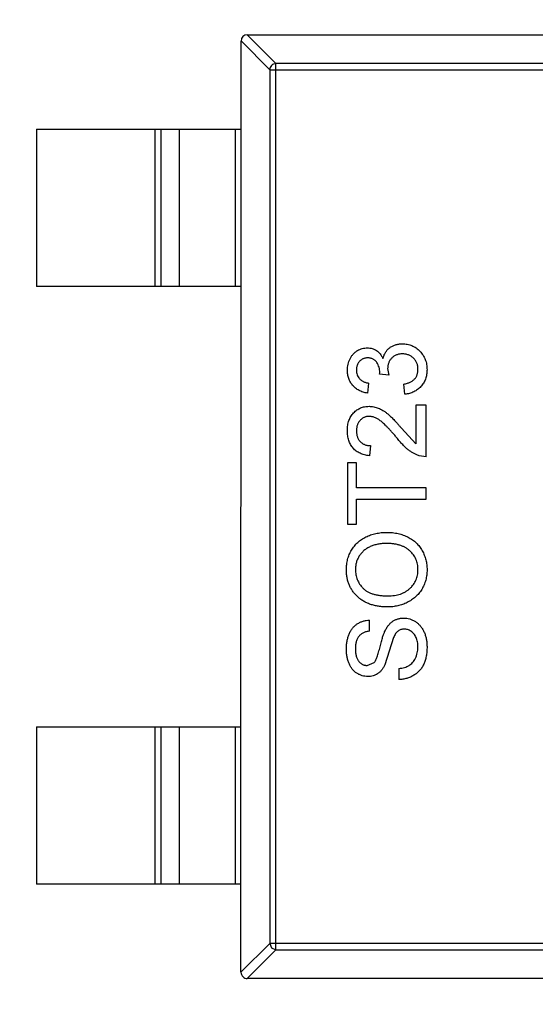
# Model space of a CAD drawing. Header units: inches. Extents: x -109 to 120, y -78 to 24.
# Tile 46 of 113: x 94.12 to 95.76, y -32.27 to -29.14. Entities that reach past the tile are written whole.
import ezdxf

# ---------------------------------------------------------------- set-up
doc = ezdxf.new("R2010")
doc.units = ezdxf.units.IN
doc.header["$LTSCALE"] = 1.21
doc.header["$MEASUREMENT"] = 0
doc.header["$PDMODE"] = 3
doc.header["$PDSIZE"] = 0.3125
doc.layers.get('0').update_dxf_attribs({"linetype": 'CONTINUOUS'})
doc.layers.get('Defpoints').update_dxf_attribs({"linetype": 'CONTINUOUS'})
doc.layers.add('DIM', color=3, linetype='CONTINUOUS')
doc.layers.add('X2_94A2_X0__-__X2_7F0E5149_X0_', color=7, linetype='CONTINUOUS')
doc.styles.get("Standard").update_dxf_attribs({"font": 'txt', "width": 0.8})
doc.dimstyles.get("Standard").update_dxf_attribs({"dimtxt": 0.15625, "dimasz": 0.1875, "dimexe": 0.125, "dimexo": 0.0625, "dimgap": 0.09, "dimtad": 0, "dimtih": 1, "dimtoh": 1, "dimzin": 4, "dimdsep": 46, "dimtxsty": 'Standard', "dimblk": '_FILLED', "dimblk1": '_FILLED', "dimblk2": '_FILLED', "dimcen": 0.09, "dimazin": 1, "dimtp": 0.01, "dimtm": 0.01, "dimtfac": 1, "dimtofl": 0, "dimtmove": 0, "dimatfit": 3, "dimldrblk": '_FILLED', "dimfxl": 1, "dimtolj": 1, "dimtzin": 4, "dimarcsym": 0})

# ---------------------------------------------------------------- blocks, each defined once
blk = doc.blocks.new('_FILLED')
at = {"color": 0, "linetype": 'ByBlock'}
blk.add_solid([(0, 0), (-1, 0.1667), (-1, -0.1667)], dxfattribs=at)
blk = doc.blocks.new('*D50')
at = {"layer": 'Defpoints', "color": 0}
for p in [(114.8013, -26.4329), (114.8013, -26.4329), (92.1917, -53.9182)]:
    blk.add_point(p, dxfattribs=at)
at = {"layer": 'DIM', "color": 0, "lineweight": -2}
for p, q in [((114.8638, -26.4329), (114.9263, -26.4329)), ((114.8013, -27.9329), (114.8013, -37.6856)), ((114.8013, -52.4182), (114.8013, -42.6656)), ((92.2542, -53.9182), (114.9263, -53.9182))]:
    blk.add_line(p, q, dxfattribs=at)
at = {"layer": 'DIM', "color": 0, "lineweight": -2, "xscale": 1.5, "yscale": 1.5, "zscale": 1.5}
for p, rotation in [((114.8013, -26.4329), 90), ((114.8013, -53.9182), 270)]:
    blk.add_blockref('_FILLED', p, dxfattribs=dict(at, rotation=rotation))
at = {"layer": 'DIM', "color": 0, "insert": (114.8013, -40.1756), "char_height": 1.5, "attachment_point": 5, "rotation": 90}
blk.add_mtext('\\A1;27.49', dxfattribs=at)
blk = doc.blocks.new('*D51')
at = {"layer": 'Defpoints', "color": 0}
for p in [(119.4842, -26.4329), (120.1192, -26.4329), (92.1917, -58.2449)]:
    blk.add_point(p, dxfattribs=at)
at = {"layer": 'DIM', "color": 0, "lineweight": -2}
for p, q in [((120.0567, -26.4329), (119.3592, -26.4329)), ((119.4842, -27.9329), (119.4842, -40.6489)), ((119.4842, -56.7449), (119.4842, -44.0289)), ((92.2542, -58.2449), (119.6092, -58.2449))]:
    blk.add_line(p, q, dxfattribs=at)
at = {"layer": 'DIM', "color": 0, "lineweight": -2, "xscale": 1.5, "yscale": 1.5, "zscale": 1.5}
for p, rotation in [((119.4842, -26.4329), 90), ((119.4842, -58.2449), 270)]:
    blk.add_blockref('_FILLED', p, dxfattribs=dict(at, rotation=rotation))
at = {"layer": 'DIM', "color": 0, "insert": (119.3342, -42.3389), "char_height": 1.5, "attachment_point": 5, "rotation": 90}
blk.add_mtext('\\A1;31.8', dxfattribs=at)

msp = doc.modelspace()

# ---------------------------------------------------------------- linework, layer by layer
at = {"layer": 'X2_94A2_X0__-__X2_7F0E5149_X0_', "color": 6, "linetype": 'Continuous'}
for p, q in [((94.848, -29.1854), (94.9394, -29.2769)), ((94.8483, -29.1854), (96.5083, -29.1855)), ((94.8281, -32.1654), (94.8283, -29.2054)), ((94.9197, -29.2966), (94.8283, -29.2051)), ((94.9392, -32.094), (94.9394, -29.2769)), ((96.4172, -29.277), (94.9394, -29.2769)), ((94.9197, -29.2966), (94.9195, -32.0743)), ((94.9197, -29.2966), (96.4369, -29.2967)), ((94.1783, -29.4854), (94.1782, -29.9854)), ((94.1783, -29.4854), (94.8283, -29.4854)), ((94.5544, -29.4854), (94.5544, -29.9854)), ((94.5742, -29.9854), (94.5742, -29.4854)), ((94.6322, -29.4854), (94.6322, -29.9854)), ((94.8104, -29.9854), (94.8105, -29.4854)), ((94.8282, -29.9854), (94.1782, -29.9854)), ((95.269, -30.2642), (95.2693, -30.2596)), ((95.2978, -30.2675), (95.269, -30.2642)), ((95.2944, -30.2467), (95.2978, -30.2675)), ((95.2337, -30.2928), (95.2305, -30.3249)), ((95.3491, -30.3281), (95.3459, -30.296)), ((95.4164, -30.3633), (95.3843, -30.3633)), ((95.3843, -30.3633), (95.3843, -30.4856)), ((95.4164, -30.5268), (95.4164, -30.3633)), ((95.338, -30.4359), (95.3843, -30.4856)), ((95.2401, -30.4915), (95.2369, -30.5236)), ((95.1952, -30.546), (95.1664, -30.546)), ((95.1664, -30.546), (95.1664, -30.7415)), ((95.1952, -30.6261), (95.1952, -30.546)), ((95.4164, -30.5268), (95.3941, -30.5234)), ((95.4164, -30.6261), (95.1952, -30.6261)), ((95.4164, -30.6614), (95.4164, -30.6261)), ((95.1952, -30.6614), (95.4164, -30.6614)), ((95.1952, -30.7415), (95.1952, -30.6614)), ((95.1664, -30.7415), (95.1952, -30.7415)), ((95.2368, -31.0813), (95.2369, -31.046)), ((95.3133, -31.1015), (95.2856, -31.1886)), ((95.2293, -31.1902), (95.2514, -31.1813)), ((95.3298, -31.1999), (95.3298, -31.2351)), ((94.1781, -31.3854), (94.8281, -31.3854)), ((94.1781, -31.3854), (94.1781, -31.8854)), ((94.5543, -31.3854), (94.5543, -31.8854)), ((94.5741, -31.8854), (94.5741, -31.3854)), ((94.6321, -31.3854), (94.6321, -31.8854)), ((94.8103, -31.8854), (94.8104, -31.3854)), ((94.8281, -31.8854), (94.1781, -31.8854)), ((94.8281, -32.1657), (94.9195, -32.0743)), ((96.4367, -32.0744), (94.9195, -32.0743)), ((94.9195, -32.0743), (94.9255, -32.088)), ((94.9392, -32.094), (94.8478, -32.1854)), ((94.9255, -32.088), (94.9392, -32.094)), ((94.9392, -32.094), (96.417, -32.0941)), ((96.5081, -32.1855), (94.8481, -32.1854))]:
    msp.add_line(p, q, dxfattribs=at)
for centre, start, end in [((94.8483, -29.2054), 89.9964, 179.9964), ((94.8481, -32.1654), 179.9964, 269.9964)]:
    msp.add_arc(centre, 0.02, start, end, dxfattribs=at)
for points, knots in [([(94.9394, -29.2769), (94.9369, -29.2769), (94.9318, -29.2781), (94.9253, -29.2825), (94.9209, -29.2889), (94.9198, -29.294), (94.9197, -29.2966)], [0, 0, 0, 0, 0.249032, 0.5, 0.750968, 1, 1, 1, 1]), ([(95.2795, -30.2147), (95.28, -30.2129), (95.2809, -30.2094), (95.2827, -30.2044), (95.2849, -30.1996), (95.2873, -30.1951), (95.2902, -30.191), (95.2933, -30.1871), (95.2969, -30.1835), (95.3008, -30.1803), (95.3049, -30.1773), (95.3094, -30.1748), (95.314, -30.1726), (95.319, -30.1708), (95.3242, -30.1695), (95.3296, -30.1685), (95.3353, -30.1679), (95.3392, -30.1678), (95.3412, -30.1678)], [0, 0, 0, 0, 0.065828, 0.128938, 0.190858, 0.251186, 0.310974, 0.37005, 0.429672, 0.489507, 0.549975, 0.610075, 0.670915, 0.732909, 0.796711, 0.861825, 0.929892, 1, 1, 1, 1]), ([(95.3412, -30.1678), (95.3439, -30.1679), (95.3492, -30.168), (95.3569, -30.1691), (95.3644, -30.171), (95.3715, -30.1736), (95.3784, -30.1768), (95.3849, -30.1809), (95.3911, -30.1857), (95.3969, -30.1911), (95.4022, -30.1971), (95.4069, -30.2035), (95.4108, -30.2104), (95.414, -30.2176), (95.4165, -30.2252), (95.4183, -30.2332), (95.4194, -30.2416), (95.4195, -30.2474), (95.4196, -30.2503)], [0, 0, 0, 0, 0.063503, 0.124805, 0.18492, 0.244376, 0.303775, 0.364133, 0.425376, 0.488388, 0.551743, 0.61386, 0.67564, 0.737737, 0.800417, 0.864658, 0.930985, 1, 1, 1, 1]), ([(95.1664, -30.2517), (95.1665, -30.2485), (95.1667, -30.2421), (95.1684, -30.2326), (95.1711, -30.2236), (95.1748, -30.2151), (95.1794, -30.2072), (95.1849, -30.2002), (95.1912, -30.1942), (95.1983, -30.1894), (95.2058, -30.1855), (95.2136, -30.1826), (95.2217, -30.1809), (95.2272, -30.1807), (95.2299, -30.1806)], [0, 0, 0, 0, 0.092054, 0.181008, 0.26913, 0.357137, 0.443549, 0.526433, 0.607453, 0.688385, 0.767854, 0.845531, 0.922529, 1, 1, 1, 1]), ([(95.2299, -30.1806), (95.2325, -30.1807), (95.2377, -30.1809), (95.2452, -30.1826), (95.2523, -30.1854), (95.259, -30.1891), (95.2652, -30.1939), (95.2707, -30.1999), (95.2756, -30.2068), (95.2782, -30.2121), (95.2795, -30.2147)], [0, 0, 0, 0, 0.121951, 0.240787, 0.35855, 0.479066, 0.601519, 0.727551, 0.859932, 1, 1, 1, 1]), ([(95.3409, -30.1999), (95.3393, -30.1999), (95.336, -30.2), (95.3313, -30.2006), (95.3268, -30.2016), (95.3225, -30.2031), (95.3184, -30.205), (95.3145, -30.2072), (95.3109, -30.2099), (95.3075, -30.213), (95.3044, -30.2164), (95.3018, -30.2201), (95.2995, -30.224), (95.2976, -30.2281), (95.2962, -30.2324), (95.2951, -30.237), (95.2945, -30.2418), (95.2944, -30.2451), (95.2944, -30.2467)], [0, 0, 0, 0, 0.067051, 0.13118, 0.193722, 0.254499, 0.314763, 0.375117, 0.436023, 0.498297, 0.560571, 0.621619, 0.681973, 0.742853, 0.804272, 0.867473, 0.932273, 1, 1, 1, 1]), ([(95.3907, -30.2491), (95.3907, -30.2473), (95.3907, -30.2438), (95.3899, -30.2386), (95.3889, -30.2336), (95.3872, -30.229), (95.3852, -30.2247), (95.3827, -30.2206), (95.3798, -30.2168), (95.3765, -30.2133), (95.3728, -30.2101), (95.3689, -30.2074), (95.3647, -30.2051), (95.3604, -30.2031), (95.3558, -30.2017), (95.3511, -30.2006), (95.3461, -30.2), (95.3427, -30.1999), (95.3409, -30.1999)], [0, 0, 0, 0, 0.069461, 0.135658, 0.19962, 0.261651, 0.322053, 0.38234, 0.443223, 0.50493, 0.56682, 0.6276, 0.687476, 0.747351, 0.808174, 0.870133, 0.933721, 1, 1, 1, 1]), ([(95.231, -30.2127), (95.2297, -30.2127), (95.2272, -30.2127), (95.2236, -30.2133), (95.2201, -30.2141), (95.2168, -30.2153), (95.2137, -30.2168), (95.2108, -30.2187), (95.2079, -30.2208), (95.2054, -30.2233), (95.2029, -30.226), (95.2009, -30.229), (95.1991, -30.2321), (95.1977, -30.2355), (95.1966, -30.239), (95.1958, -30.2428), (95.1953, -30.2467), (95.1953, -30.2494), (95.1952, -30.2507)], [0, 0, 0, 0, 0.065093, 0.127304, 0.188122, 0.247131, 0.306077, 0.365678, 0.426103, 0.487841, 0.550317, 0.611805, 0.672737, 0.734883, 0.79768, 0.862475, 0.929775, 1, 1, 1, 1]), ([(95.2693, -30.2596), (95.2692, -30.2566), (95.269, -30.2508), (95.2671, -30.2424), (95.2642, -30.2344), (95.2608, -30.2282), (95.2576, -30.2237), (95.2546, -30.2208), (95.2515, -30.2182), (95.248, -30.2162), (95.2442, -30.2145), (95.2401, -30.2135), (95.2356, -30.2128), (95.2326, -30.2127), (95.231, -30.2127)], [0, 0, 0, 0, 0.129789, 0.254605, 0.378435, 0.50292, 0.565018, 0.624848, 0.683448, 0.742765, 0.802757, 0.86522, 0.930779, 1, 1, 1, 1]), ([(95.2305, -30.3249), (95.228, -30.3244), (95.2231, -30.3234), (95.2161, -30.3214), (95.2095, -30.3189), (95.2034, -30.316), (95.1977, -30.3127), (95.1924, -30.3089), (95.1875, -30.3047), (95.1831, -30.3001), (95.1791, -30.2951), (95.1757, -30.2898), (95.1728, -30.2841), (95.1705, -30.2782), (95.1686, -30.272), (95.1674, -30.2655), (95.1665, -30.2587), (95.1664, -30.2541), (95.1664, -30.2517)], [0, 0, 0, 0, 0.071036, 0.139343, 0.204958, 0.268332, 0.330129, 0.390664, 0.450861, 0.510587, 0.570374, 0.629455, 0.687994, 0.747581, 0.807839, 0.870034, 0.93381, 1, 1, 1, 1]), ([(95.1952, -30.2507), (95.1953, -30.2534), (95.1955, -30.2586), (95.1974, -30.266), (95.2004, -30.2727), (95.204, -30.2777), (95.2074, -30.2812), (95.2102, -30.2837), (95.2134, -30.2858), (95.2169, -30.2877), (95.2207, -30.2894), (95.2247, -30.2908), (95.2291, -30.292), (95.2321, -30.2925), (95.2337, -30.2928)], [0, 0, 0, 0, 0.127797, 0.246795, 0.362284, 0.477652, 0.536237, 0.59559, 0.656344, 0.719085, 0.784349, 0.852876, 0.924551, 1, 1, 1, 1]), ([(95.3459, -30.296), (95.3478, -30.2956), (95.3515, -30.2948), (95.3569, -30.2932), (95.3618, -30.2915), (95.3663, -30.2894), (95.3704, -30.2874), (95.3741, -30.285), (95.3774, -30.2824), (95.3803, -30.2797), (95.3827, -30.2767), (95.3849, -30.2735), (95.3867, -30.27), (95.3882, -30.2663), (95.3893, -30.2623), (95.3902, -30.2582), (95.3907, -30.2537), (95.3907, -30.2507), (95.3907, -30.2491)], [0, 0, 0, 0, 0.082566, 0.15976, 0.233155, 0.301356, 0.365752, 0.426437, 0.484185, 0.539549, 0.593156, 0.647048, 0.701446, 0.757, 0.81384, 0.873058, 0.934963, 1, 1, 1, 1]), ([(95.4196, -30.2503), (95.4195, -30.2529), (95.4194, -30.2581), (95.4184, -30.2657), (95.417, -30.2729), (95.4148, -30.2798), (95.4121, -30.2863), (95.4086, -30.2925), (95.4046, -30.2984), (95.4, -30.3039), (95.395, -30.3089), (95.3895, -30.3134), (95.3836, -30.3172), (95.3774, -30.3206), (95.3709, -30.3234), (95.3639, -30.3255), (95.3566, -30.3272), (95.3516, -30.3278), (95.3491, -30.3281)], [0, 0, 0, 0, 0.067794, 0.133464, 0.196934, 0.258481, 0.319787, 0.380431, 0.44099, 0.502867, 0.564806, 0.625526, 0.685604, 0.746041, 0.807347, 0.869717, 0.93379, 1, 1, 1, 1]), ([(95.1664, -30.4434), (95.1664, -30.4406), (95.1665, -30.4349), (95.1675, -30.4267), (95.169, -30.419), (95.1712, -30.4117), (95.174, -30.4048), (95.1774, -30.3985), (95.1815, -30.3926), (95.1861, -30.3872), (95.1912, -30.3824), (95.1966, -30.3781), (95.2024, -30.3746), (95.2084, -30.3715), (95.2147, -30.3693), (95.2213, -30.3677), (95.2283, -30.3667), (95.233, -30.3666), (95.2354, -30.3665)], [0, 0, 0, 0, 0.074712, 0.145539, 0.213339, 0.278615, 0.342094, 0.40389, 0.465063, 0.526577, 0.587328, 0.64638, 0.704345, 0.761672, 0.819418, 0.878039, 0.937796, 1, 1, 1, 1]), ([(95.2354, -30.3665), (95.2379, -30.3666), (95.2428, -30.3667), (95.2502, -30.3678), (95.2575, -30.3697), (95.2649, -30.3721), (95.2722, -30.3754), (95.2798, -30.3796), (95.2874, -30.3849), (95.294, -30.3899), (95.2994, -30.3946), (95.3039, -30.3987), (95.3087, -30.4035), (95.3139, -30.4088), (95.3194, -30.4148), (95.3254, -30.4213), (95.3315, -30.4284), (95.3358, -30.4333), (95.338, -30.4359)], [0, 0, 0, 0, 0.057945, 0.116018, 0.174826, 0.234683, 0.296827, 0.364061, 0.436192, 0.51426, 0.556976, 0.604856, 0.657675, 0.715751, 0.77884, 0.847501, 0.921228, 1, 1, 1, 1]), ([(95.2357, -30.3986), (95.2343, -30.3986), (95.2315, -30.3987), (95.2275, -30.3993), (95.2236, -30.4002), (95.2199, -30.4017), (95.2164, -30.4034), (95.2131, -30.4056), (95.2099, -30.4082), (95.2069, -30.4112), (95.2041, -30.4144), (95.2018, -30.418), (95.1997, -30.4217), (95.198, -30.4257), (95.1968, -30.43), (95.1959, -30.4345), (95.1953, -30.4393), (95.1953, -30.4425), (95.1952, -30.4441)], [0, 0, 0, 0, 0.061762, 0.121174, 0.179421, 0.236843, 0.294322, 0.353191, 0.412721, 0.474522, 0.537057, 0.599591, 0.662367, 0.725246, 0.790316, 0.857724, 0.927232, 1, 1, 1, 1]), ([(95.3229, -30.4658), (95.3202, -30.4626), (95.315, -30.4564), (95.3072, -30.4476), (95.3, -30.4396), (95.2933, -30.4325), (95.287, -30.4263), (95.2813, -30.4208), (95.276, -30.4161), (95.2711, -30.4122), (95.2665, -30.4089), (95.262, -30.4062), (95.2575, -30.4039), (95.2531, -30.4019), (95.2487, -30.4004), (95.2443, -30.3994), (95.24, -30.3987), (95.2371, -30.3986), (95.2357, -30.3986)], [0, 0, 0, 0, 0.11141, 0.214526, 0.309417, 0.396087, 0.474284, 0.544374, 0.60642, 0.660582, 0.709794, 0.756451, 0.800767, 0.843168, 0.884295, 0.923885, 0.962359, 1, 1, 1, 1]), ([(95.2369, -30.5236), (95.2341, -30.5232), (95.2287, -30.5226), (95.2208, -30.521), (95.2135, -30.5188), (95.2066, -30.5161), (95.2003, -30.5128), (95.1944, -30.509), (95.1891, -30.5045), (95.1843, -30.4996), (95.1801, -30.4941), (95.1764, -30.4882), (95.1733, -30.4818), (95.1707, -30.475), (95.1688, -30.4677), (95.1674, -30.46), (95.1666, -30.4519), (95.1664, -30.4463), (95.1664, -30.4434)], [0, 0, 0, 0, 0.070675, 0.137493, 0.201473, 0.262869, 0.32255, 0.380737, 0.43822, 0.495487, 0.553484, 0.611346, 0.670644, 0.731587, 0.794183, 0.859445, 0.928208, 1, 1, 1, 1]), ([(95.1952, -30.4441), (95.1953, -30.4459), (95.1953, -30.4493), (95.1959, -30.4543), (95.1968, -30.459), (95.1981, -30.4634), (95.1998, -30.4676), (95.2019, -30.4715), (95.2043, -30.4752), (95.2071, -30.4785), (95.2102, -30.4816), (95.2136, -30.4842), (95.2173, -30.4864), (95.2213, -30.4883), (95.2256, -30.4897), (95.2302, -30.4908), (95.2351, -30.4913), (95.2384, -30.4915), (95.2401, -30.4915)], [0, 0, 0, 0, 0.070696, 0.138358, 0.20337, 0.2657, 0.327256, 0.386512, 0.445858, 0.505173, 0.56378, 0.622343, 0.680824, 0.739795, 0.800801, 0.864239, 0.930631, 1, 1, 1, 1]), ([(95.3941, -30.5234), (95.3912, -30.5224), (95.3852, -30.5202), (95.3766, -30.5158), (95.3681, -30.5107), (95.3611, -30.5057), (95.3556, -30.5011), (95.3512, -30.4972), (95.3468, -30.493), (95.3422, -30.4883), (95.3375, -30.4833), (95.3327, -30.4778), (95.3278, -30.472), (95.3245, -30.4679), (95.3229, -30.4658)], [0, 0, 0, 0, 0.100388, 0.204407, 0.310686, 0.422157, 0.480685, 0.543238, 0.6095, 0.679555, 0.753841, 0.831641, 0.913813, 1, 1, 1, 1]), ([(95.1631, -30.8856), (95.1632, -30.8828), (95.1633, -30.8772), (95.164, -30.8689), (95.1654, -30.8608), (95.1671, -30.853), (95.1695, -30.8453), (95.1722, -30.8378), (95.1757, -30.8306), (95.1795, -30.8237), (95.1838, -30.817), (95.1885, -30.8107), (95.1936, -30.8048), (95.1991, -30.7993), (95.2051, -30.7943), (95.2114, -30.7896), (95.2182, -30.7853), (95.2253, -30.7815), (95.2327, -30.7781), (95.2404, -30.7752), (95.2484, -30.7727), (95.2566, -30.7707), (95.265, -30.7692), (95.2737, -30.768), (95.2827, -30.7673), (95.2887, -30.7672), (95.2918, -30.7672)], [0, 0, 0, 0, 0.043099, 0.085587, 0.126908, 0.167967, 0.20845, 0.249025, 0.289281, 0.33001, 0.370598, 0.410466, 0.450033, 0.489688, 0.529116, 0.569037, 0.609703, 0.650759, 0.692509, 0.734219, 0.776707, 0.819552, 0.863351, 0.907839, 0.953334, 1, 1, 1, 1]), ([(95.2918, -30.7672), (95.2949, -30.7672), (95.301, -30.7673), (95.3101, -30.768), (95.3189, -30.7692), (95.3274, -30.7709), (95.3358, -30.773), (95.3439, -30.7756), (95.3517, -30.7788), (95.3592, -30.7823), (95.3664, -30.7863), (95.3732, -30.7907), (95.3795, -30.7955), (95.3854, -30.8007), (95.3908, -30.8063), (95.3958, -30.8123), (95.4003, -30.8187), (95.4044, -30.8255), (95.4079, -30.8326), (95.411, -30.8398), (95.4137, -30.8471), (95.4158, -30.8546), (95.4175, -30.8622), (95.4187, -30.8699), (95.4194, -30.8778), (95.4195, -30.8831), (95.4196, -30.8858)], [0, 0, 0, 0, 0.04756, 0.093962, 0.139112, 0.183626, 0.227457, 0.270703, 0.313611, 0.35626, 0.398366, 0.439557, 0.480045, 0.519888, 0.559658, 0.599421, 0.639208, 0.679668, 0.72002, 0.759859, 0.79956, 0.839199, 0.878956, 0.918794, 0.959083, 1, 1, 1, 1]), ([(95.2915, -30.8024), (95.289, -30.8024), (95.2842, -30.8025), (95.277, -30.803), (95.2701, -30.8038), (95.2634, -30.8048), (95.257, -30.8063), (95.2508, -30.808), (95.2448, -30.8101), (95.2391, -30.8124), (95.2336, -30.815), (95.2285, -30.818), (95.2237, -30.8213), (95.2191, -30.8248), (95.215, -30.8287), (95.2111, -30.8328), (95.2075, -30.8372), (95.2043, -30.8419), (95.2014, -30.8468), (95.1989, -30.8519), (95.1967, -30.8571), (95.195, -30.8625), (95.1937, -30.868), (95.1927, -30.8736), (95.1921, -30.8795), (95.192, -30.8834), (95.192, -30.8854)], [0, 0, 0, 0, 0.050852, 0.099752, 0.147438, 0.194086, 0.239171, 0.28334, 0.326577, 0.368936, 0.410572, 0.451051, 0.490877, 0.530044, 0.568937, 0.607578, 0.64642, 0.685679, 0.724799, 0.763513, 0.802173, 0.84074, 0.879649, 0.919071, 0.959098, 1, 1, 1, 1]), ([(95.3907, -30.8859), (95.3906, -30.8829), (95.3905, -30.8771), (95.3893, -30.8686), (95.3872, -30.8604), (95.3844, -30.8527), (95.3807, -30.8454), (95.3763, -30.8384), (95.371, -30.8319), (95.3649, -30.8258), (95.3581, -30.8203), (95.3506, -30.8154), (95.3424, -30.8115), (95.3335, -30.8081), (95.324, -30.8056), (95.3137, -30.8037), (95.3028, -30.8026), (95.2953, -30.8025), (95.2915, -30.8024)], [0, 0, 0, 0, 0.061055, 0.119545, 0.176806, 0.232956, 0.288583, 0.344667, 0.401662, 0.46054, 0.520477, 0.581213, 0.643431, 0.707961, 0.775371, 0.846414, 0.921152, 1, 1, 1, 1]), ([(95.2946, -31.0043), (95.2896, -31.0043), (95.2799, -31.0041), (95.2656, -31.0025), (95.2523, -30.9999), (95.2397, -30.9963), (95.228, -30.9916), (95.2171, -30.986), (95.2071, -30.9791), (95.1979, -30.9714), (95.1898, -30.9628), (95.1826, -30.9536), (95.1766, -30.9437), (95.1716, -30.9333), (95.1678, -30.9222), (95.1652, -30.9105), (95.1634, -30.8983), (95.1632, -30.8899), (95.1631, -30.8856)], [0, 0, 0, 0, 0.075226, 0.146575, 0.2145, 0.27953, 0.342403, 0.403496, 0.463762, 0.523864, 0.583252, 0.641302, 0.698898, 0.756295, 0.814628, 0.874325, 0.935783, 1, 1, 1, 1]), ([(95.192, -30.8854), (95.192, -30.8882), (95.1922, -30.8938), (95.1934, -30.9019), (95.1952, -30.9098), (95.1978, -30.9174), (95.2011, -30.9246), (95.2053, -30.9315), (95.2101, -30.9382), (95.2157, -30.9446), (95.2221, -30.9505), (95.2296, -30.9555), (95.2381, -30.9597), (95.2476, -30.9632), (95.2581, -30.9659), (95.2695, -30.9677), (95.282, -30.9689), (95.2906, -30.969), (95.295, -30.9691)], [0, 0, 0, 0, 0.055943, 0.110382, 0.164048, 0.216759, 0.269601, 0.323009, 0.377581, 0.433449, 0.490922, 0.550625, 0.613117, 0.679861, 0.751358, 0.828261, 0.910795, 1, 1, 1, 1]), ([(95.4196, -30.8858), (95.4195, -30.8886), (95.4194, -30.8943), (95.4186, -30.9027), (95.4173, -30.9109), (95.4155, -30.9189), (95.413, -30.9266), (95.4101, -30.9341), (95.4067, -30.9414), (95.4028, -30.9484), (95.3984, -30.9551), (95.3935, -30.9613), (95.3883, -30.9672), (95.3827, -30.9726), (95.3768, -30.9777), (95.3704, -30.9823), (95.3636, -30.9865), (95.3565, -30.9902), (95.3492, -30.9936), (95.3417, -30.9964), (95.3341, -30.9989), (95.3264, -31.0009), (95.3186, -31.0024), (95.3107, -31.0035), (95.3027, -31.0043), (95.2974, -31.0043), (95.2946, -31.0043)], [0, 0, 0, 0, 0.044697, 0.088534, 0.131409, 0.173814, 0.215715, 0.257247, 0.298848, 0.340604, 0.382029, 0.42297, 0.463632, 0.504048, 0.544591, 0.584964, 0.626265, 0.667979, 0.709943, 0.751382, 0.792619, 0.833948, 0.875008, 0.916446, 0.957907, 1, 1, 1, 1]), ([(95.295, -30.9691), (95.2987, -30.969), (95.3057, -30.9689), (95.316, -30.9677), (95.3256, -30.9659), (95.3348, -30.9634), (95.3433, -30.96), (95.3512, -30.9559), (95.3585, -30.9511), (95.3652, -30.9455), (95.3712, -30.9395), (95.3764, -30.9329), (95.3808, -30.926), (95.3844, -30.9187), (95.3873, -30.9111), (95.3892, -30.903), (95.3905, -30.8946), (95.3906, -30.8888), (95.3907, -30.8859)], [0, 0, 0, 0, 0.075964, 0.148125, 0.217201, 0.2833, 0.347202, 0.4093, 0.470426, 0.531588, 0.591739, 0.650258, 0.707303, 0.764208, 0.821148, 0.879119, 0.938423, 1, 1, 1, 1]), ([(95.1631, -31.1387), (95.1632, -31.1343), (95.1634, -31.1256), (95.1651, -31.113), (95.1679, -31.1013), (95.1711, -31.0921), (95.1743, -31.0853), (95.1768, -31.0805), (95.1797, -31.076), (95.1828, -31.0718), (95.1862, -31.0679), (95.1899, -31.0643), (95.1938, -31.061), (95.1993, -31.0571), (95.2067, -31.0529), (95.2163, -31.0492), (95.2263, -31.0467), (95.2333, -31.0463), (95.2369, -31.046)], [0, 0, 0, 0, 0.100475, 0.195644, 0.286083, 0.372983, 0.415026, 0.456052, 0.495939, 0.535566, 0.574087, 0.612519, 0.651081, 0.689513, 0.766237, 0.84235, 0.919974, 1, 1, 1, 1]), ([(95.2849, -31.083), (95.2858, -31.0812), (95.2874, -31.0776), (95.2902, -31.0726), (95.293, -31.068), (95.2961, -31.0637), (95.2994, -31.0598), (95.3028, -31.0562), (95.3063, -31.053), (95.3101, -31.0502), (95.314, -31.0477), (95.3181, -31.0455), (95.3223, -31.0437), (95.3266, -31.0422), (95.3311, -31.0411), (95.3357, -31.0402), (95.3405, -31.0397), (95.3437, -31.0396), (95.3454, -31.0396)], [0, 0, 0, 0, 0.074931, 0.147078, 0.216364, 0.282503, 0.346688, 0.408836, 0.469262, 0.528432, 0.587001, 0.644416, 0.702189, 0.759767, 0.81849, 0.877633, 0.93802, 1, 1, 1, 1]), ([(95.3454, -31.0396), (95.3486, -31.0397), (95.3551, -31.04), (95.3647, -31.0422), (95.374, -31.0457), (95.3813, -31.0498), (95.3869, -31.0537), (95.391, -31.057), (95.3947, -31.0606), (95.3982, -31.0645), (95.4015, -31.0687), (95.4045, -31.0732), (95.4073, -31.078), (95.4108, -31.0848), (95.4143, -31.0939), (95.4173, -31.1055), (95.4192, -31.1177), (95.4194, -31.1261), (95.4195, -31.1304)], [0, 0, 0, 0, 0.074816, 0.148535, 0.223872, 0.301297, 0.340894, 0.38034, 0.420127, 0.45995, 0.500831, 0.541907, 0.584439, 0.62808, 0.717267, 0.80786, 0.901925, 1, 1, 1, 1]), ([(95.3471, -31.0749), (95.3453, -31.0749), (95.3417, -31.0751), (95.3366, -31.0762), (95.3319, -31.0782), (95.3274, -31.0809), (95.3233, -31.0846), (95.3196, -31.0892), (95.3162, -31.095), (95.3143, -31.0992), (95.3133, -31.1015)], [0, 0, 0, 0, 0.117768, 0.230176, 0.339843, 0.450625, 0.566943, 0.696021, 0.839438, 1, 1, 1, 1]), ([(95.3907, -31.132), (95.3906, -31.1291), (95.3905, -31.1236), (95.3893, -31.1156), (95.3876, -31.1081), (95.3849, -31.1013), (95.3818, -31.095), (95.3779, -31.0896), (95.3735, -31.0849), (95.3686, -31.0813), (95.3634, -31.0784), (95.358, -31.0763), (95.3526, -31.0751), (95.3489, -31.0749), (95.3471, -31.0749)], [0, 0, 0, 0, 0.105584, 0.205868, 0.300947, 0.393002, 0.480949, 0.562874, 0.641461, 0.717742, 0.791772, 0.862716, 0.931777, 1, 1, 1, 1]), ([(95.2368, -31.0813), (95.2351, -31.0815), (95.2316, -31.0819), (95.2265, -31.083), (95.2218, -31.0845), (95.2174, -31.0863), (95.2134, -31.0885), (95.2096, -31.091), (95.2063, -31.0939), (95.2033, -31.0972), (95.2006, -31.1008), (95.1983, -31.1048), (95.1963, -31.1093), (95.1947, -31.1141), (95.1935, -31.1193), (95.1926, -31.125), (95.1921, -31.131), (95.192, -31.1352), (95.192, -31.1373)], [0, 0, 0, 0, 0.067155, 0.131403, 0.192732, 0.251253, 0.307704, 0.362699, 0.417778, 0.472304, 0.527873, 0.58523, 0.645057, 0.707952, 0.774434, 0.84494, 0.920404, 1, 1, 1, 1]), ([(95.2514, -31.1813), (95.2521, -31.1804), (95.2537, -31.1785), (95.2559, -31.1749), (95.2581, -31.1705), (95.2603, -31.1652), (95.2625, -31.159), (95.2647, -31.1519), (95.267, -31.144), (95.2691, -31.1354), (95.2713, -31.1267), (95.2734, -31.1184), (95.2755, -31.1108), (95.2775, -31.1039), (95.2794, -31.0977), (95.2813, -31.0922), (95.2831, -31.0873), (95.2843, -31.0844), (95.2849, -31.083)], [0, 0, 0, 0, 0.032743, 0.07241, 0.119611, 0.174673, 0.237345, 0.308352, 0.38763, 0.474784, 0.563332, 0.645136, 0.720203, 0.789134, 0.851497, 0.907331, 0.956969, 1, 1, 1, 1]), ([(95.2316, -31.2255), (95.2285, -31.2254), (95.2223, -31.2251), (95.2133, -31.223), (95.2046, -31.2197), (95.1977, -31.2159), (95.1924, -31.2122), (95.1887, -31.2091), (95.1852, -31.2056), (95.1819, -31.2019), (95.179, -31.1978), (95.1762, -31.1935), (95.1738, -31.1889), (95.1707, -31.1823), (95.1677, -31.1735), (95.165, -31.1624), (95.1635, -31.1507), (95.1632, -31.1428), (95.1631, -31.1387)], [0, 0, 0, 0, 0.074995, 0.149165, 0.223664, 0.300412, 0.33957, 0.378921, 0.418096, 0.45823, 0.498427, 0.539708, 0.582216, 0.625824, 0.715481, 0.807384, 0.901634, 1, 1, 1, 1]), ([(95.192, -31.1373), (95.192, -31.1395), (95.192, -31.1438), (95.1926, -31.15), (95.1934, -31.1558), (95.1946, -31.1611), (95.1962, -31.1659), (95.198, -31.1703), (95.2003, -31.1742), (95.2028, -31.1776), (95.2057, -31.1806), (95.2086, -31.1831), (95.2117, -31.1854), (95.2149, -31.1871), (95.2183, -31.1886), (95.2219, -31.1895), (95.2255, -31.1901), (95.228, -31.1902), (95.2293, -31.1902)], [0, 0, 0, 0, 0.091511, 0.177143, 0.257108, 0.331198, 0.400592, 0.465625, 0.526973, 0.585443, 0.641399, 0.695044, 0.746782, 0.796959, 0.847545, 0.897439, 0.947649, 1, 1, 1, 1]), ([(95.4195, -31.1304), (95.4195, -31.1331), (95.4195, -31.1385), (95.4189, -31.1463), (95.4182, -31.1538), (95.417, -31.161), (95.4155, -31.1678), (95.4137, -31.1743), (95.4116, -31.1804), (95.4092, -31.1863), (95.4063, -31.1918), (95.4032, -31.197), (95.3998, -31.2019), (95.3959, -31.2064), (95.3919, -31.2108), (95.3874, -31.2147), (95.3826, -31.2184), (95.3775, -31.2217), (95.3721, -31.2247), (95.3666, -31.2274), (95.3609, -31.2296), (95.355, -31.2315), (95.3489, -31.233), (95.3427, -31.2341), (95.3363, -31.2349), (95.332, -31.235), (95.3298, -31.2351)], [0, 0, 0, 0, 0.052493, 0.102825, 0.151397, 0.198033, 0.242876, 0.285999, 0.327849, 0.368395, 0.407852, 0.446838, 0.485166, 0.523341, 0.561602, 0.59992, 0.638496, 0.677791, 0.71729, 0.756605, 0.796068, 0.835886, 0.875714, 0.916263, 0.95776, 1, 1, 1, 1]), ([(95.3298, -31.1999), (95.333, -31.1995), (95.339, -31.1987), (95.3477, -31.1966), (95.3554, -31.194), (95.3624, -31.1906), (95.3685, -31.1862), (95.3741, -31.1809), (95.3788, -31.1745), (95.3831, -31.1673), (95.3865, -31.1592), (95.3889, -31.1505), (95.3904, -31.1414), (95.3906, -31.1352), (95.3907, -31.132)], [0, 0, 0, 0, 0.093796, 0.180188, 0.260363, 0.334847, 0.407093, 0.481448, 0.559271, 0.64227, 0.728586, 0.815978, 0.906035, 1, 1, 1, 1]), ([(95.2856, -31.1886), (95.284, -31.1915), (95.281, -31.1972), (95.2755, -31.2049), (95.2694, -31.2113), (95.2627, -31.2165), (95.2555, -31.2206), (95.2479, -31.2233), (95.2399, -31.2252), (95.2344, -31.2254), (95.2316, -31.2255)], [0, 0, 0, 0, 0.144805, 0.279512, 0.406394, 0.527502, 0.645393, 0.761885, 0.878942, 1, 1, 1, 1])]:
    msp.add_open_spline(points, degree=3, knots=knots, dxfattribs=at)

# ---------------------------------------------------------------- dimensions: what is measured, and where the dimension line sits
at = {"layer": 'DIM'}
for base, p1, p2, override, picture, middle in [((114.8013, -26.4329), (92.1917, -53.9182), (114.8013, -26.4329), {"dimtxt": 1.5, "dimasz": 1.5, "dimtih": 0, "dimtoh": 0, "dimzin": 0, "dimcen": 0.198, "dimadec": 0, "dimazin": 0, "dimtp": 0, "dimtm": 0, "dimtdec": 4, "dimtzin": 0}, '*D50', (114.8013, -40.1756)), ((119.4842, -26.4329), (92.1917, -58.2449), (120.1192, -26.4329), {"dimtxt": 1.5, "dimasz": 1.5, "dimgap": 0.09, "dimtad": 0, "dimjust": 0, "dimtih": 0, "dimtoh": 0, "dimdec": 1, "dimlfac": 1, "dimzin": 0, "dimpost": '<>', "dimcen": 0.198, "dimse1": 0, "dimse2": 0, "dimsd1": 0, "dimsd2": 0, "dimadec": 0, "dimazin": 0, "dimtp": 0, "dimtm": 0, "dimtdec": 4, "dimtofl": 0, "dimtvp": 0.1, "dimtzin": 0}, '*D51', (119.3342, -42.3389))]:
    dim = msp.add_linear_dim(base=base, p1=p1, p2=p2, angle=90, dimstyle='Standard', override=override, dxfattribs=at)
    dim.commit()
    dim.dimension.update_dxf_attribs({"geometry": picture, "text_midpoint": middle})

doc.saveas('drawing.dxf')
